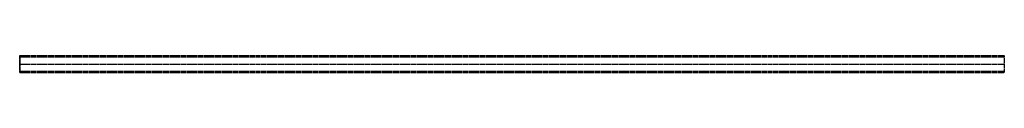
# Model space of a CAD drawing. Header units: millimetres. Extents: x 0 to 1250, y -11 to 11.
import ezdxf

# ---------------------------------------------------------------- set-up
doc = ezdxf.new("R2010")
doc.units = ezdxf.units.MM
doc.header["$LTSCALE"] = 10
doc.linetypes.add('ALLCAD_Strich', pattern=[0.2, 0.15, -0.05])
for name, color, linetype in [('BESCH_KONT_sich_schn_ansi_2d', 40, 'Continuous'), ('BESCH_KONT_sich_schn_grun_2d', 10, 'Continuous'), ('BESCH_KONT_sich_schn_seit_2d', 160, 'Continuous')]:
    doc.layers.add(name, color=color, linetype=linetype)

msp = doc.modelspace()

# ---------------------------------------------------------------- linework, layer by layer
at = {"layer": 'BESCH_KONT_sich_schn_ansi_2d', "linetype": 'ALLCAD_Strich'}
for p, q in [((0, 0, -18), (0, 0, -17)), ((0, 0, -17), (0, 0)), ((0, 0), (1250, 0)), ((0, 0, -17), (1250, 0, -17)), ((0, 0, -18), (1250, 0, -18)), ((0, 0, -17), (0, 0, -17)), ((0, 0, -17), (0, 0, -17)), ((0, 0, -17), (0, 0, -17)), ((0, 0, -17), (0, 0, -17)), ((0, 0, -17), (0, 0, -17)), ((0, 0, -17), (0, 0, -17)), ((0, 0, -17), (0, 0, -17)), ((0, 0, -17), (0, 0, -17)), ((0, 0, -17), (0, 0, -17)), ((0, 0, -17), (0, 0, -17)), ((0, 0, -17), (0, 0, -17)), ((0, 0, -17), (0, 0, -17)), ((0, 0, -17), (0, 0, -17)), ((0, 0, -17), (0, 0, -17)), ((0, 0, -17), (0, 0, -17)), ((0, 0, -17), (0, 0, -17)), ((0, 0, -17), (0, 0, -17)), ((0, 0, -17), (0, 0, -17)), ((0, 0, -17), (0, 0, -17)), ((0, 0, -17), (0, 0, -17)), ((0, 0, -17), (0, 0, -17)), ((0, 0, -17), (0, 0, -17)), ((0, 0, -17), (0, 0, -17)), ((0, 0, -1), (1250, 0, -1)), ((1250, 0), (1250, 0, -17)), ((1250, 0, -17), (1250, 0, -18))]:
    msp.add_line(p, q, dxfattribs=at)
at = {"layer": 'BESCH_KONT_sich_schn_ansi_2d', "linetype": 'ALLCAD_Strich', "extrusion": (0, -1, 0)}
for radius, start, end in [(0.00217, 90, 180), (0.00217, 180, 270), (0.00271, 270, 360), (0.00271, 0, 90), (0.00271, 90, 180), (0.00271, 180, 270), (0.00271, 270, 360), (0.00271, 0, 90), (0.00271, 90, 180), (0.00271, 180, 270)]:
    msp.add_arc((0, -17), radius, start, end, dxfattribs=at)
at = {"layer": 'BESCH_KONT_sich_schn_ansi_2d', "linetype": 'ALLCAD_Strich', "extrusion": (0, 1, 0)}
for radius, start, end in [(0.00093, 270, 0), (0.00093, 0, 90), (0.00116, 0, 90), (0.00116, 270, 0), (0.00116, 90, 180), (0.00116, 180, 270), (0.00116, 0, 90), (0.00116, 270, 0), (0.00116, 90, 180), (0.00116, 180, 270)]:
    msp.add_arc((0, -17), radius, start, end, dxfattribs=at)
at = {"layer": 'BESCH_KONT_sich_schn_grun_2d', "linetype": 'ALLCAD_Strich'}
for p, q in [((0, 10, -18), (0, 11, -18)), ((0, 11, -18), (1250, 11, -18)), ((0, 10, -18), (0, 10, -18)), ((0, 10, -18), (0, 10, -18)), ((0, 10, -18), (0, 10, -18)), ((0, 10, -18), (0, 10, -18)), ((0, 10, -18), (0, 10, -18)), ((0, 10, -18), (1250, 10, -18)), ((0, 10, -18), (0, 10, -18)), ((0, 10, -18), (0, 10, -18)), ((0, 10, -18), (0, 10, -18)), ((0, 10, -18), (0, 10, -18)), ((0, 10, -18), (0, 10, -18)), ((0, 10, -18), (0, 10, -18)), ((0, 10, -18), (0, 10, -18)), ((0, 10, -18), (0, 10, -18)), ((0, 10, -18), (0, 10, -18)), ((0, 10, -18), (0, 10, -18)), ((0, 10, -18), (0, 10, -18)), ((0, 10, -18), (0, 10, -18)), ((0, 10, -18), (0, 10, -18)), ((0, 10, -18), (0, 10, -18)), ((0, -10, -18), (0, 10, -18)), ((0, 10, -18), (0, 10, -18)), ((0, 10, -18), (0, 10, -18)), ((0, 10, -18), (0, 10, -18)), ((0, 10, -18), (0, 10, -18)), ((0, 10, -18), (0, 10, -18)), ((0, 10, -18), (0, 10, -18)), ((0, 10, -18), (0, 10, -18)), ((0, 10, -18), (0, 10, -18)), ((0, 10, -18), (0, 10, -18)), ((0, 10, -18), (0, 10, -18)), ((0, 10, -18), (0, 10, -18)), ((0, 10, -18), (0, 10, -18)), ((0, 9, -18), (1250, 9, -18)), ((1250, 11, -18), (1250, 10, -18)), ((1250, 10, -18), (1250, -10, -18)), ((0, -9, -18), (1250, -9, -18)), ((0, -11, -18), (0, -10, -18)), ((0, -10, -18), (1250, -10, -18)), ((0, -11, -18), (1250, -11, -18)), ((1250, -10, -18), (1250, -11, -18))]:
    msp.add_line(p, q, dxfattribs=at)
at = {"layer": 'BESCH_KONT_sich_schn_seit_2d', "linetype": 'ALLCAD_Strich'}
for p, q in [((0, 10, -17), (0, 11, -17)), ((0, 11, -17), (0, 11, -18)), ((0, 11, -18), (0, 9, -18)), ((0, 10), (0, 10, -17)), ((0, 10, -17), (0, 10, -17)), ((0, 10, -17), (0, 10, -17)), ((0, 10, -17), (0, 10, -17)), ((0, 10, -17), (0, 10, -17)), ((0, 10, -17), (0, 10, -17)), ((0, 10, -17), (0, 10, -17)), ((0, 10, -17), (0, 10, -17)), ((0, -10), (0, 10)), ((0, 10, -17), (0, 10, -17)), ((0, 10, -17), (0, 10, -17)), ((0, 10, -17), (0, 10, -17)), ((0, 10, -17), (0, 10, -17)), ((0, 10, -17), (0, 10, -17)), ((0, 10, -17), (0, 10, -17)), ((0, 10, -17), (0, 10, -17)), ((0, 10, -17), (0, 10, -17)), ((0, 10, -17), (0, 10, -17)), ((0, 10, -17), (0, 10, -17)), ((0, 10, -17), (0, 10, -17)), ((0, 10, -17), (0, 10, -17)), ((0, 9, -18), (0, 9, -1)), ((0, 9, -1), (0, -9, -1)), ((0, -9, -1), (0, -9, -18)), ((0, -9, -18), (0, -11, -18)), ((0, -11, -17), (0, -10, -17)), ((0, -10, -17), (0, -10)), ((0, -11, -18), (0, -11, -17))]:
    msp.add_line(p, q, dxfattribs=at)

doc.saveas('drawing.dxf')
